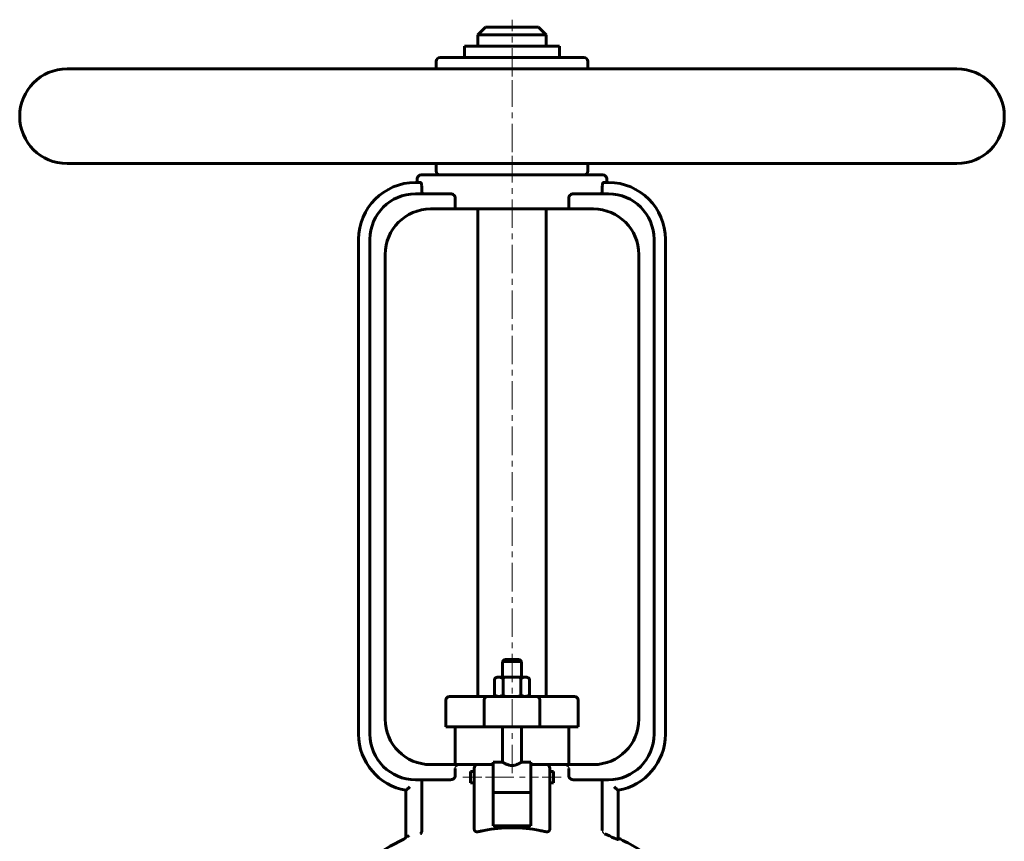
# Model space of a CAD drawing. Header units: millimetres. Extents: x -130 to 130, y -221 to 223.
# Tile 3 of 3: x -130 to 130, y 6 to 223. Entities that reach past the tile are written whole.
import ezdxf

# ---------------------------------------------------------------- set-up
doc = ezdxf.new("R2010")
doc.units = ezdxf.units.MM
for name, pattern in [('K5LT-1', [0]), ('K5LT_AXLED', [12, 7.5, -1.5, 1.5, -1.5]), ('K5LT_BASIC', [0])]:
    doc.linetypes.add(name, pattern=pattern)
doc.layers.add('Системный слой (1)', color=7, linetype='Continuous', true_color=0x6c6c6c)

# ---------------------------------------------------------------- blocks, each defined once
blk = doc.blocks.new('U0')
at = {"layer": 'Системный слой (1)', "color": 143, "linetype": 'K5LT_BASIC', "lineweight": 60, "true_color": 0x33acca}
for start, end in [(116.0652, 125.6514), (54.3486, 64.4836)]:
    blk.add_arc((0, -51.57), 65, start, end, dxfattribs=at)
blk = doc.blocks.new('U3')
at = {"layer": 'Системный слой (1)', "color": 143, "linetype": 'K5LT_BASIC', "lineweight": 60, "true_color": 0x33acca}
for p, q in [((-5, 27.14), (-2.5, 27.14)), ((2.5, 27.14), (5, 27.14))]:
    blk.add_line(p, q, dxfattribs=at)
blk = doc.blocks.new('U5')
at = {"layer": 'Системный слой (1)', "color": 143, "linetype": 'K5LT_BASIC', "lineweight": 60, "true_color": 0x33acca}
for p, q in [((0, 54.25), (-2, 54.25)), ((2, 54.25), (0, 54.25))]:
    blk.add_line(p, q, dxfattribs=at)
blk = doc.blocks.new('U6')
at = {"layer": 'Системный слой (1)', "color": 143, "linetype": 'K5LT_BASIC', "lineweight": 60, "true_color": 0x33acca}
for p, q in [((-11, 23.14), (-11, 24.64)), ((-11, 21.64), (-11, 23.14))]:
    blk.add_line(p, q, dxfattribs=at)
blk = doc.blocks.new('U11')
at = {"layer": 'Системный слой (1)', "color": 143, "linetype": 'K5LT_BASIC', "lineweight": 60, "true_color": 0x33acca}
for p, q in [((11, 24.64), (11, 23.14)), ((11, 23.14), (11, 21.64))]:
    blk.add_line(p, q, dxfattribs=at)
blk = doc.blocks.new('U19')
at = {"layer": 'Системный слой (1)', "color": 143, "linetype": 'K5LT_BASIC', "lineweight": 60, "true_color": 0x33acca}
for p, q in [((0, 221.25), (-7, 221.25)), ((7, 221.25), (0, 221.25))]:
    blk.add_line(p, q, dxfattribs=at)

msp = doc.modelspace()

# ---------------------------------------------------------------- linework, layer by layer
at = {"layer": 'Системный слой (1)', "color": 143, "linetype": 'K5LT_BASIC', "lineweight": 60, "true_color": 0x33acca}
for p, q in [((-7, 221.25), (-9, 219.25)), ((7, 221.25), (9, 219.25)), ((-9, 219.25), (0, 219.25)), ((-9, 216.25), (-9, 219.25)), ((0, 219.25), (9, 219.25)), ((9, 216.25), (9, 219.25)), ((-12.5, 216.25), (12.5, 216.25)), ((-12.5, 213.25), (-12.5, 216.25)), ((12.5, 213.25), (12.5, 216.25)), ((19, 213.25), (-19, 213.25)), ((-20, 210.25), (-20, 212.25)), ((20, 210.25), (20, 212.25)), ((117.5, 210.25), (-117.5, 210.25)), ((117.5, 185.25), (-117.5, 185.25)), ((-20, 183.25), (-20, 185.25)), ((20, 183.25), (20, 185.25)), ((24, 182.25), (-24, 182.25)), ((-24.14, 180.25), (-25.5, 180.25)), ((-25, 180.25), (-25, 181.25)), ((25.5, 180.25), (24.14, 180.25)), ((25, 180.25), (25, 181.25)), ((-16.25, 177.25), (-25.5, 177.25)), ((-23.85, 178.25), (-23.85, 179.25)), ((25.5, 177.25), (16.25, 177.25)), ((23.85, 179.25), (23.85, 178.25)), ((-15, 173.25), (-15, 176.25)), ((15, 176.25), (15, 173.25)), ((-21.5, 173.25), (-15, 173.25)), ((15, 173.25), (-15, 173.25)), ((-9, 44.5), (-9, 173.25)), ((9, 44.5), (9, 173.25)), ((15, 173.25), (21.5, 173.25)), ((-40.5, 165.25), (-40.5, 34.5)), ((-37.5, 165.25), (-37.5, 34.5)), ((37.5, 34.5), (37.5, 165.25)), ((40.5, 34.5), (40.5, 165.25)), ((-33.5, 38.5), (-33.5, 161.25)), ((33.5, 161.25), (33.5, 38.5)), ((-2, 54.25), (-2.5, 53.75)), ((-2.5, 53.75), (0, 53.75)), ((-2.5, 49.6), (-2.5, 53.75)), ((0, 53.75), (2.5, 53.75)), ((2, 54.25), (2.5, 53.75)), ((2.5, 49.6), (2.5, 53.75)), ((-4, 49.6), (-4.62, 49.24)), ((-3.46, 49.6), (-4, 49.6)), ((0, 49.6), (-3.46, 49.6)), ((3.46, 49.6), (0, 49.6)), ((4, 49.6), (3.46, 49.6)), ((4, 49.6), (4.62, 49.24)), ((-4.62, 44.86), (-4.62, 49.24)), ((-2.31, 44.86), (-2.31, 49.24)), ((2.31, 44.86), (2.31, 49.24)), ((4.62, 44.86), (4.62, 49.24)), ((-15.93, 44.5), (-16.5, 44.5)), ((-6.38, 44.5), (-15.93, 44.5)), ((6.38, 44.5), (-6.38, 44.5)), ((-4, 44.5), (-4.62, 44.86)), ((4, 44.5), (4.62, 44.86)), ((15.93, 44.5), (6.38, 44.5)), ((16.5, 44.5), (15.93, 44.5)), ((-17.5, 36.5), (-17.5, 43.5)), ((-7.36, 36.5), (-7.36, 43.5)), ((7.36, 36.5), (7.36, 43.5)), ((17.5, 36.5), (17.5, 43.5)), ((-17.5, 36.5), (-16.89, 36.5)), ((-16.89, 36.5), (-7.36, 36.5)), ((-15, 26.5), (-15, 36.5)), ((-7.36, 36.5), (7.36, 36.5)), ((-2.5, 27.14), (-2.5, 36.5)), ((2.5, 27.14), (2.5, 36.5)), ((7.36, 36.5), (16.89, 36.5)), ((15, 26.5), (15, 36.5)), ((16.89, 36.5), (17.5, 36.5)), ((-13.27, 26.5), (-21.5, 26.5)), ((-9, 26.5), (-13.27, 26.5)), ((-5, 26.5), (-9, 26.5)), ((-5, 27.14), (-5, 26.44)), ((-5, 21.05), (-5, 26.44)), ((5, 27.14), (5, 26.44)), ((9, 26.5), (5, 26.5)), ((5, 26.44), (5, 21.05)), ((13.27, 26.5), (9, 26.5)), ((21.5, 26.5), (13.27, 26.5)), ((-15, 25.5), (-15, 23.5)), ((-11, 24.64), (-10, 24.64)), ((-10, 25.5), (-10, 21.84)), ((10, 21.84), (10, 25.5)), ((10, 24.64), (11, 24.64)), ((15, 23.5), (15, 25.5)), ((-25.5, 22.5), (-16.25, 22.5)), ((-23.85, 21.5), (-23.85, 9.38)), ((-11, 21.64), (-10, 21.64)), ((-10, 21.84), (-10, 9.64)), ((-5, 21.05), (-5, 19.19)), ((5, 21.05), (5, 19.19)), ((10, 9.64), (10, 21.84)), ((10, 21.64), (11, 21.64)), ((16.25, 22.5), (25.5, 22.5)), ((23.85, 9.1), (23.85, 21.5)), ((-28, 19.71), (-28, 8.05)), ((-5, 10.36), (-5, 19.19)), ((-5, 19.14), (5, 19.14)), ((5, 19.19), (5, 10.36)), ((28, 6.73), (28, 19.71)), ((-28, 8.05), (-28, 7.35)), ((5, 10.36), (-5, 10.36))]:
    msp.add_line(p, q, dxfattribs=at)
at = {"layer": 'Системный слой (1)', "color": 30, "linetype": 'K5LT_AXLED', "lineweight": 18, "true_color": 0xff8000}
for p, q in [((0, 208.25), (0, 223.25)), ((0, 188.25), (0, 207.25)), ((0, 24.26), (0, 187.25)), ((-13, 23.14), (-8, 23.14)), ((-7, 23.14), (7, 23.14)), ((8, 23.14), (13, 23.14))]:
    msp.add_line(p, q, dxfattribs=at)
at = {"layer": 'Системный слой (1)', "color": 143, "linetype": 'K5LT_BASIC', "lineweight": 60, "true_color": 0x33acca}
for centre, radius, start, end in [((-19, 212.25), 1, 90, 180), ((19, 212.25), 1, 0, 90), ((-117.5, 197.75), 12.5, 90, 270), ((117.5, 197.75), 12.5, 270, 90), ((-24, 181.25), 1, 90, 180), ((-19, 183.25), 1, 180, 270), ((19, 183.25), 1, 270, 0), ((24, 181.25), 1, 0, 90), ((-25.5, 165.25), 15, 90, 180), ((25.5, 165.25), 15, 0, 90), ((-25.5, 165.25), 12, 90, 180), ((25.5, 165.25), 12, 0, 90), ((-21.5, 161.25), 12, 90, 180), ((21.5, 161.25), 12, 0, 90), ((-16.5, 43.5), 1, 90, 180), ((16.5, 43.5), 1, 0, 90), ((-21.5, 38.5), 12, 180, 270), ((21.5, 38.5), 12, 270, 0), ((-25.5, 34.5), 15, 180, 260.4059), ((-25.5, 34.5), 12, 180, 270), ((25.5, 34.5), 12, 270, 0), ((25.5, 34.5), 15, 279.5941, 0), ((-9, 25.5), 1, 90, 180), ((9, 25.5), 1, 0, 90), ((0, -51.57), 64.57, 65.2804, 67.7162), ((-29, 7.72), 1, 296.0652, 0)]:
    msp.add_arc(centre, radius, start, end, dxfattribs=at)
msp.add_ellipse((0, -6.83), major_axis=(-25, 0), ratio=0.666667, start_param=4.413712, end_param=5.011066, dxfattribs=at)
for points, knots in [([(-24.14, 180.25), (-24.11, 180.25), (-24.07, 180.22), (-24, 180.12), (-23.96, 180.04), (-23.91, 179.86), (-23.89, 179.75), (-23.86, 179.51), (-23.85, 179.38), (-23.85, 179.25)], [-0.1537715, -0.1537715, -0.1537715, -0.1537715, -0.1145111, -0.1145111, -0.0752507, -0.0752507, -0.0376254, -0.0376254, 0, 0, 0, 0]), ([(23.85, 179.25), (23.85, 179.38), (23.86, 179.51), (23.89, 179.75), (23.91, 179.86), (23.96, 180.04), (24, 180.12), (24.07, 180.22), (24.11, 180.25), (24.14, 180.25)], [0, 0, 0, 0, 0.0376254, 0.0376254, 0.0752507, 0.0752507, 0.1145111, 0.1145111, 0.1537715, 0.1537715, 0.1537715, 0.1537715]), ([(-23.85, 178.25), (-23.85, 178.12), (-23.84, 177.99), (-23.81, 177.75), (-23.78, 177.64), (-23.73, 177.46), (-23.69, 177.38), (-23.6, 177.27), (-23.56, 177.25), (-23.51, 177.25)], [0.3110324, 0.3110324, 0.3110324, 0.3110324, 0.3485647, 0.3485647, 0.386097, 0.386097, 0.4260531, 0.4260531, 0.4660092, 0.4660092, 0.4660092, 0.4660092]), ([(-16.25, 177.25), (-16.09, 177.25), (-15.92, 177.22), (-15.59, 177.1), (-15.43, 177.01), (-15.22, 176.82), (-15.15, 176.72), (-15.06, 176.56), (-15.04, 176.5), (-15.01, 176.38), (-15, 176.31), (-15, 176.25)], [-0.1981359, -0.1981359, -0.1981359, -0.1981359, -0.1367018, -0.1367018, -0.0752677, -0.0752677, -0.0376339, -0.0376339, -0.0188169, -0.0188169, 0, 0, 0, 0]), ([(15, 176.25), (15, 176.31), (15.01, 176.38), (15.04, 176.5), (15.06, 176.56), (15.15, 176.72), (15.22, 176.82), (15.43, 177.01), (15.59, 177.1), (15.92, 177.22), (16.09, 177.25), (16.25, 177.25)], [0, 0, 0, 0, 0.0188169, 0.0188169, 0.0376339, 0.0376339, 0.0752677, 0.0752677, 0.1367018, 0.1367018, 0.1981359, 0.1981359, 0.1981359, 0.1981359]), ([(23.51, 177.25), (23.56, 177.25), (23.6, 177.27), (23.69, 177.38), (23.73, 177.46), (23.78, 177.64), (23.81, 177.75), (23.84, 177.99), (23.85, 178.12), (23.85, 178.25)], [0.1560557, 0.1560557, 0.1560557, 0.1560557, 0.1960118, 0.1960118, 0.2359679, 0.2359679, 0.2735002, 0.2735002, 0.3110324, 0.3110324, 0.3110324, 0.3110324]), ([(-4.62, 49.24), (-4.49, 49.32), (-4.28, 49.42), (-4.01, 49.52), (-3.79, 49.57), (-3.62, 49.6), (-3.51, 49.6), (-3.46, 49.6)], [0, 0, 0, 0, 2.359003, 4.171009, 5.563879, 7.101375, 8, 8, 8, 8]), ([(-3.46, 49.6), (-3.38, 49.6), (-3.22, 49.59), (-2.98, 49.54), (-2.69, 49.44), (-2.46, 49.33), (-2.31, 49.24)], [0, 0, 0, 0, 1.565002, 3.019525, 4.590939, 7, 7, 7, 7]), ([(2.31, 49.24), (2.44, 49.32), (2.65, 49.42), (2.91, 49.52), (3.13, 49.57), (3.31, 49.6), (3.42, 49.6), (3.46, 49.6)], [0, 0, 0, 0, 2.359003, 4.171009, 5.563879, 7.101375, 8, 8, 8, 8]), ([(3.46, 49.6), (3.55, 49.6), (3.71, 49.59), (3.95, 49.54), (4.24, 49.44), (4.47, 49.33), (4.62, 49.24)], [0, 0, 0, 0, 1.565002, 3.019525, 4.590939, 7, 7, 7, 7]), ([(-6.38, 44.5), (-6.46, 44.5), (-6.6, 44.48), (-6.79, 44.41), (-6.94, 44.32), (-7.07, 44.21), (-7.19, 44.07), (-7.28, 43.89), (-7.34, 43.7), (-7.36, 43.57), (-7.36, 43.5)], [0, 0, 0, 0, 1.740383, 3.048214, 4.354008, 5.384981, 6.706366, 8.321197, 9.537429, 11, 11, 11, 11]), ([(-3.46, 44.5), (-3.55, 44.5), (-3.71, 44.51), (-3.95, 44.56), (-4.24, 44.66), (-4.47, 44.77), (-4.62, 44.86)], [0, 0, 0, 0, 1.565002, 3.019525, 4.590939, 7, 7, 7, 7]), ([(-2.31, 44.86), (-2.44, 44.78), (-2.65, 44.68), (-2.91, 44.58), (-3.13, 44.53), (-3.31, 44.5), (-3.42, 44.5), (-3.46, 44.5)], [0, 0, 0, 0, 2.359003, 4.171009, 5.563879, 7.101375, 8, 8, 8, 8]), ([(3.46, 44.5), (3.38, 44.5), (3.22, 44.51), (2.98, 44.56), (2.69, 44.66), (2.46, 44.77), (2.31, 44.86)], [0, 0, 0, 0, 1.565002, 3.019525, 4.590939, 7, 7, 7, 7]), ([(4.62, 44.86), (4.49, 44.78), (4.28, 44.68), (4.01, 44.58), (3.79, 44.53), (3.62, 44.5), (3.51, 44.5), (3.46, 44.5)], [0, 0, 0, 0, 2.359003, 4.171009, 5.563879, 7.101375, 8, 8, 8, 8]), ([(6.38, 44.5), (6.46, 44.5), (6.6, 44.48), (6.79, 44.41), (6.94, 44.32), (7.07, 44.21), (7.19, 44.07), (7.28, 43.89), (7.34, 43.7), (7.36, 43.57), (7.36, 43.5)], [0, 0, 0, 0, 1.740383, 3.048214, 4.354008, 5.384981, 6.706366, 8.321197, 9.537429, 11, 11, 11, 11]), ([(2.5, 27.14), (2.5, 27.14), (2.48, 27.13), (2.39, 27.07), (2.27, 27), (2.1, 26.9), (1.91, 26.8), (1.7, 26.69), (1.46, 26.59), (1.23, 26.49), (1.05, 26.43), (0.87, 26.38), (0.65, 26.32), (0.39, 26.28), (0.13, 26.26), (-0.13, 26.26), (-0.37, 26.28), (-0.62, 26.32), (-0.9, 26.38), (-1.17, 26.47), (-1.39, 26.56), (-1.6, 26.65), (-1.79, 26.74), (-1.99, 26.84), (-2.17, 26.94), (-2.33, 27.04), (-2.43, 27.09), (-2.49, 27.13), (-2.5, 27.14), (-2.5, 27.14)], [0, 0, 0, 0, 1.495071, 2.75551, 4.213604, 5.419931, 6.801112, 7.756319, 9.127336, 10.313858, 10.954112, 11.554239, 12.543303, 13.576214, 14.539967, 15.471193, 16.412448, 17.223603, 18.37897, 19.669512, 20.715698, 21.398603, 22.741415, 23.720618, 24.949795, 26.564393, 27.851203, 28.646239, 30, 30, 30, 30]), ([(-15, 23.5), (-15, 23.46), (-15.01, 23.38), (-15.03, 23.27), (-15.08, 23.16), (-15.13, 23.06), (-15.2, 22.97), (-15.27, 22.89), (-15.35, 22.82), (-15.43, 22.75), (-15.53, 22.69), (-15.67, 22.62), (-15.84, 22.56), (-16.04, 22.51), (-16.18, 22.5), (-16.25, 22.5)], [0, 0, 0, 0, 1.077202, 1.840287, 2.805405, 3.893208, 4.554014, 5.817652, 6.639131, 7.545802, 8.762489, 9.837079, 11.860968, 13.786561, 16, 16, 16, 16]), ([(16.25, 22.5), (16.19, 22.5), (16.08, 22.51), (15.91, 22.54), (15.75, 22.59), (15.58, 22.66), (15.45, 22.74), (15.36, 22.81), (15.29, 22.87), (15.23, 22.93), (15.18, 22.99), (15.13, 23.06), (15.09, 23.14), (15.05, 23.23), (15.02, 23.33), (15, 23.42), (15, 23.48), (15, 23.5)], [0, 0, 0, 0, 2.135158, 3.686896, 5.644156, 7.77147, 9.533443, 10.391659, 11.418029, 12.274657, 12.93478, 13.737937, 14.57414, 15.527715, 16.272624, 17.448829, 18, 18, 18, 18]), ([(-23.51, 22.5), (-23.53, 22.5), (-23.56, 22.49), (-23.62, 22.45), (-23.67, 22.4), (-23.71, 22.33), (-23.73, 22.27), (-23.76, 22.2), (-23.78, 22.13), (-23.79, 22.06), (-23.81, 21.99), (-23.82, 21.92), (-23.83, 21.81), (-23.85, 21.67), (-23.85, 21.56), (-23.85, 21.5)], [0, 0, 0, 0, 1.670169, 3.158789, 5.256577, 6.270618, 7.059202, 8.224039, 9.301449, 10.151709, 10.776439, 11.714222, 12.76926, 14.17561, 16, 16, 16, 16]), ([(23.85, 21.5), (23.85, 21.58), (23.84, 21.69), (23.83, 21.87), (23.81, 21.98), (23.79, 22.09), (23.77, 22.16), (23.75, 22.22), (23.73, 22.27), (23.7, 22.34), (23.65, 22.42), (23.6, 22.47), (23.55, 22.5), (23.52, 22.5), (23.51, 22.5)], [0, 0, 0, 0, 2.203038, 3.281161, 4.98476, 5.781591, 6.848106, 7.700966, 8.054689, 9.271582, 10.966632, 12.479227, 13.921239, 15, 15, 15, 15]), ([(-27, 20.58), (-27.08, 20.51), (-27.22, 20.39), (-27.38, 20.25), (-27.51, 20.13), (-27.62, 20.03), (-27.72, 19.95), (-27.8, 19.88), (-27.87, 19.82), (-27.93, 19.77), (-27.97, 19.73), (-28, 19.71), (-28, 19.71), (-28, 19.71)], [0, 0, 0, 0, 2.444802, 4.21758, 4.942983, 6.716399, 7.980155, 8.521238, 9.910834, 11.265903, 12.119508, 13.089254, 14, 14, 14, 14]), ([(27, 20.58), (27.08, 20.51), (27.22, 20.39), (27.38, 20.25), (27.51, 20.13), (27.62, 20.03), (27.72, 19.95), (27.8, 19.88), (27.87, 19.82), (27.93, 19.77), (27.97, 19.73), (28, 19.71), (28, 19.71), (28, 19.71)], [0, 0, 0, 0, 2.444802, 4.21758, 4.942983, 6.716399, 7.980155, 8.521238, 9.910834, 11.265903, 12.119508, 13.089254, 14, 14, 14, 14]), ([(-24.2, 8.18), (-24.15, 8.21), (-24.08, 8.27), (-23.99, 8.38), (-23.93, 8.49), (-23.89, 8.61), (-23.86, 8.73), (-23.84, 8.82), (-23.83, 8.94), (-23.83, 9.04), (-23.84, 9.1)], [0, 0, 0, 0, 2.464881, 3.688473, 4.831813, 6.822986, 7.670507, 8.55637, 9.466891, 11, 11, 11, 11]), ([(-9.87, 9.1), (-9.9, 9.15), (-9.94, 9.24), (-9.98, 9.4), (-10, 9.53), (-10, 9.61), (-10, 9.64)], [0, 0, 0, 0, 2.111918, 3.879193, 5.783195, 7, 7, 7, 7]), ([(-9.87, 9.1), (-9.87, 9.08), (-9.86, 9.06), (-9.84, 9.04), (-9.83, 9.02), (-9.81, 8.99), (-9.78, 8.96), (-9.76, 8.94), (-9.73, 8.91), (-9.7, 8.89), (-9.66, 8.86), (-9.63, 8.84), (-9.58, 8.81), (-9.53, 8.79), (-9.47, 8.77), (-9.41, 8.76), (-9.35, 8.75), (-9.28, 8.74), (-9.2, 8.73), (-9.13, 8.74), (-9.09, 8.74), (-9.07, 8.75), (-9.04, 8.75), (-9.01, 8.75), (-9, 8.76)], [0, 0, 0, 0, 1.235702, 1.554004, 2.218778, 3.276738, 4.024425, 5.216683, 5.774682, 7.366398, 8.272019, 9.671054, 10.627492, 12.563325, 14.000544, 15.435509, 16.919997, 18.426144, 20.454947, 22.475452, 22.979111, 23.482807, 23.98711, 25, 25, 25, 25]), ([(-9, 8.76), (-8.67, 8.83), (-8.11, 8.94), (-7.57, 9.05), (-7.36, 9.1)], [0, 0, 0, 0, 2.941662, 5, 5, 5, 5]), ([(7.36, 9.1), (7.74, 9.02), (8.28, 8.91), (8.84, 8.79), (9, 8.76)], [0, 0, 0, 0, 3.599175, 5, 5, 5, 5]), ([(9, 8.76), (9.03, 8.75), (9.06, 8.75), (9.11, 8.74), (9.13, 8.74), (9.18, 8.74), (9.23, 8.74), (9.3, 8.74), (9.36, 8.75), (9.43, 8.76), (9.5, 8.78), (9.56, 8.8), (9.62, 8.83), (9.66, 8.86), (9.69, 8.88), (9.72, 8.9), (9.75, 8.93), (9.78, 8.97), (9.81, 9), (9.83, 9.02), (9.85, 9.06), (9.86, 9.08), (9.87, 9.1)], [0, 0, 0, 0, 1.731215, 2.297108, 2.859645, 3.418079, 5.08237, 6.176887, 7.786402, 9.337276, 10.790484, 12.503663, 14.019045, 15.328071, 15.930945, 17.134104, 18.000796, 19.553789, 20.247938, 21.34404, 21.555435, 23, 23, 23, 23]), ([(10, 9.64), (10, 9.58), (9.99, 9.47), (9.96, 9.3), (9.91, 9.18), (9.88, 9.11), (9.87, 9.1)], [0, 0, 0, 0, 2.310877, 4.282381, 6.348262, 7, 7, 7, 7]), ([(-28, 7.35), (-28, 7.38), (-27.98, 7.42), (-27.9, 7.48), (-27.83, 7.52), (-27.74, 7.55), (-27.64, 7.58), (-27.51, 7.6), (-27.35, 7.63), (-27.22, 7.64), (-27.13, 7.64)], [0, 0, 0, 0, 2.079124, 3.631915, 4.559344, 5.579639, 6.745276, 7.91117, 9.077964, 11, 11, 11, 11]), ([(28, 6.73), (28, 6.73), (27.99, 6.72), (27.97, 6.72), (27.92, 6.72), (27.85, 6.74), (27.79, 6.76), (27.73, 6.78), (27.66, 6.81), (27.57, 6.84), (27.47, 6.88), (27.28, 6.96), (27.12, 7.03), (27.02, 7.07), (27, 7.08)], [0, 0, 0, 0, 1.313543, 2.207281, 4.150259, 5.279144, 5.811785, 7.084719, 8.217952, 8.607249, 10.203608, 11.807867, 14.466791, 15, 15, 15, 15])]:
    msp.add_open_spline(points, degree=3, knots=knots, dxfattribs=at)
at = {"layer": 'Системный слой (1)', "color": 7, "linetype": 'K5LT-1'}
for points, knots in [([(-2.31, 49.24), (-2.27, 49.25), (-2.2, 49.28), (-2.08, 49.31), (-1.97, 49.34), (-1.86, 49.36), (-1.75, 49.39), (-1.64, 49.41), (-1.53, 49.44), (-1.41, 49.46), (-1.29, 49.48), (-1.15, 49.51), (-1.02, 49.53), (-0.89, 49.54), (-0.77, 49.56), (-0.63, 49.57), (-0.44, 49.59), (-0.22, 49.6), (-0.07, 49.6), (0, 49.6)], [0, 0, 0, 0, 0.0106525, 0.021305, 0.0319574, 0.0426099, 0.0532624, 0.0639149, 0.0745674, 0.0852199, 0.0990751, 0.1129303, 0.1267855, 0.1406406, 0.1523461, 0.1640515, 0.1874623, 0.2108731, 0.2342839, 0.2342839, 0.2342839, 0.2342839]), ([(0, 49.6), (0.04, 49.6), (0.13, 49.6), (0.25, 49.6), (0.38, 49.59), (0.54, 49.58), (0.75, 49.56), (0.96, 49.54), (1.13, 49.51), (1.26, 49.49), (1.39, 49.46), (1.51, 49.44), (1.62, 49.42), (1.74, 49.39), (1.87, 49.36), (2.01, 49.33), (2.1, 49.3), (2.21, 49.27), (2.28, 49.25), (2.31, 49.24)], [0.2342839, 0.2342839, 0.2342839, 0.2342839, 0.2475171, 0.2607504, 0.2739836, 0.2872168, 0.3136833, 0.3401497, 0.353383, 0.3666162, 0.3798494, 0.3930827, 0.4025183, 0.411954, 0.4308252, 0.4402609, 0.4496965, 0.4591321, 0.4685678, 0.4685678, 0.4685678, 0.4685678]), ([(0, 44.5), (-0.04, 44.5), (-0.13, 44.5), (-0.25, 44.5), (-0.38, 44.51), (-0.54, 44.52), (-0.75, 44.54), (-0.96, 44.56), (-1.13, 44.59), (-1.26, 44.61), (-1.39, 44.64), (-1.51, 44.66), (-1.62, 44.68), (-1.74, 44.71), (-1.87, 44.74), (-2.01, 44.77), (-2.1, 44.8), (-2.21, 44.83), (-2.28, 44.85), (-2.31, 44.86)], [0.2342839, 0.2342839, 0.2342839, 0.2342839, 0.2475171, 0.2607504, 0.2739836, 0.2872168, 0.3136833, 0.3401497, 0.353383, 0.3666162, 0.3798494, 0.3930827, 0.4025183, 0.411954, 0.4308252, 0.4402609, 0.4496965, 0.4591321, 0.4685678, 0.4685678, 0.4685678, 0.4685678]), ([(2.31, 44.86), (2.27, 44.85), (2.2, 44.82), (2.08, 44.79), (1.97, 44.76), (1.86, 44.74), (1.75, 44.71), (1.64, 44.69), (1.53, 44.66), (1.41, 44.64), (1.29, 44.62), (1.15, 44.59), (1.02, 44.57), (0.89, 44.56), (0.77, 44.54), (0.63, 44.53), (0.44, 44.51), (0.22, 44.5), (0.07, 44.5), (0, 44.5)], [0, 0, 0, 0, 0.0106525, 0.021305, 0.0319574, 0.0426099, 0.0532624, 0.0639149, 0.0745674, 0.0852199, 0.0990751, 0.1129303, 0.1267855, 0.1406406, 0.1523461, 0.1640515, 0.1874623, 0.2108731, 0.2342839, 0.2342839, 0.2342839, 0.2342839]), ([(-15, 25.5), (-15, 25.51), (-15, 25.53), (-15, 25.56), (-14.99, 25.59), (-14.99, 25.61), (-14.98, 25.64), (-14.98, 25.67), (-14.97, 25.7), (-14.96, 25.72), (-14.95, 25.75), (-14.94, 25.77), (-14.92, 25.8), (-14.91, 25.82), (-14.9, 25.84), (-14.88, 25.87), (-14.86, 25.9), (-14.84, 25.93), (-14.82, 25.95), (-14.8, 25.97), (-14.78, 25.99), (-14.76, 26.01), (-14.74, 26.03), (-14.72, 26.06), (-14.68, 26.09), (-14.65, 26.11), (-14.62, 26.13), (-14.6, 26.15), (-14.57, 26.16), (-14.54, 26.19), (-14.5, 26.21), (-14.46, 26.23), (-14.43, 26.25), (-14.41, 26.26), (-14.38, 26.27), (-14.34, 26.29), (-14.3, 26.31), (-14.26, 26.33), (-14.22, 26.34), (-14.18, 26.36), (-14.13, 26.37), (-14.1, 26.38), (-14.07, 26.39), (-14.05, 26.4), (-14.01, 26.41), (-13.96, 26.42), (-13.91, 26.43), (-13.84, 26.45), (-13.77, 26.46), (-13.7, 26.47), (-13.63, 26.48), (-13.55, 26.49), (-13.47, 26.49), (-13.41, 26.5), (-13.36, 26.5), (-13.31, 26.5), (-13.28, 26.5), (-13.27, 26.5)], [0, 0, 0, 0, 0.0028319, 0.0056638, 0.0084957, 0.0113276, 0.0126329, 0.0161174, 0.0196019, 0.0215363, 0.0234706, 0.0273392, 0.0295409, 0.0317426, 0.0338078, 0.0379383, 0.0420687, 0.0433357, 0.0465117, 0.0496877, 0.0520553, 0.054423, 0.0571948, 0.0599667, 0.0655103, 0.0689393, 0.0723684, 0.0747853, 0.0772022, 0.0820359, 0.0868697, 0.0913036, 0.0935205, 0.0957374, 0.0987808, 0.1018242, 0.107911, 0.1109544, 0.1139978, 0.1200846, 0.1240425, 0.1280003, 0.1298022, 0.131604, 0.1364628, 0.1413216, 0.1461803, 0.1510391, 0.1607567, 0.1656155, 0.1704742, 0.1794857, 0.1884972, 0.193003, 0.1975087, 0.2020145, 0.2065203, 0.2065203, 0.2065203, 0.2065203]), ([(13.27, 26.5), (13.3, 26.5), (13.36, 26.5), (13.43, 26.5), (13.48, 26.49), (13.54, 26.49), (13.59, 26.48), (13.64, 26.48), (13.68, 26.47), (13.7, 26.47), (13.73, 26.47), (13.77, 26.46), (13.81, 26.45), (13.86, 26.44), (13.91, 26.43), (13.96, 26.42), (14.01, 26.41), (14.05, 26.4), (14.08, 26.39), (14.1, 26.38), (14.13, 26.37), (14.16, 26.36), (14.18, 26.36), (14.21, 26.34), (14.24, 26.33), (14.28, 26.32), (14.31, 26.3), (14.35, 26.29), (14.38, 26.27), (14.42, 26.25), (14.48, 26.22), (14.54, 26.19), (14.59, 26.16), (14.62, 26.13), (14.66, 26.1), (14.7, 26.07), (14.74, 26.03), (14.77, 26.01), (14.79, 25.98), (14.81, 25.96), (14.83, 25.93), (14.86, 25.9), (14.89, 25.86), (14.91, 25.83), (14.92, 25.8), (14.93, 25.79), (14.94, 25.77), (14.95, 25.75), (14.95, 25.73), (14.96, 25.71), (14.97, 25.68), (14.98, 25.66), (14.99, 25.63), (14.99, 25.61), (14.99, 25.58), (15, 25.55), (15, 25.54), (15, 25.52), (15, 25.51), (15, 25.5)], [0.645675, 0.645675, 0.645675, 0.645675, 0.6561917, 0.6614501, 0.6667084, 0.6717548, 0.6768011, 0.6818475, 0.6843707, 0.6868939, 0.689313, 0.6917322, 0.6965706, 0.7014089, 0.7062473, 0.7110856, 0.715924, 0.7207623, 0.7231815, 0.7256007, 0.728277, 0.7309534, 0.7336298, 0.7363062, 0.7397186, 0.743131, 0.7465434, 0.7499558, 0.7533683, 0.7567807, 0.7636055, 0.7704303, 0.7772552, 0.7800627, 0.7828703, 0.7920005, 0.7950439, 0.7980873, 0.8011034, 0.8041194, 0.8071355, 0.8101515, 0.8154292, 0.820707, 0.8221678, 0.8236286, 0.8256938, 0.827759, 0.8298242, 0.8319782, 0.8347614, 0.8375445, 0.8394435, 0.8413424, 0.8451403, 0.8469041, 0.8486678, 0.8504315, 0.8521953, 0.8521953, 0.8521953, 0.8521953]), ([(23.85, 9.1), (23.85, 9.08), (23.85, 9.05), (23.85, 9.01), (23.86, 8.97), (23.86, 8.94), (23.87, 8.92), (23.87, 8.9), (23.87, 8.88), (23.88, 8.84), (23.89, 8.81), (23.9, 8.78), (23.91, 8.76), (23.92, 8.74), (23.93, 8.72), (23.93, 8.7), (23.94, 8.68), (23.95, 8.67), (23.96, 8.65), (23.97, 8.64), (23.98, 8.62), (23.99, 8.6), (24, 8.58), (24.01, 8.57), (24.02, 8.54), (24.04, 8.52), (24.06, 8.5), (24.07, 8.48), (24.09, 8.46), (24.11, 8.43), (24.13, 8.41), (24.15, 8.39), (24.16, 8.38), (24.18, 8.37), (24.19, 8.36), (24.2, 8.35), (24.22, 8.33), (24.23, 8.32), (24.25, 8.31), (24.27, 8.3), (24.28, 8.28), (24.31, 8.27), (24.33, 8.25), (24.35, 8.24), (24.38, 8.23), (24.4, 8.21), (24.43, 8.2), (24.46, 8.19), (24.47, 8.18), (24.48, 8.18)], [0.3028112, 0.3028112, 0.3028112, 0.3028112, 0.3068272, 0.3108431, 0.3148591, 0.3188751, 0.3199278, 0.3209806, 0.3235149, 0.3260493, 0.331118, 0.333255, 0.3353921, 0.3375291, 0.3396661, 0.3413369, 0.3430077, 0.3446786, 0.3463494, 0.3482049, 0.3500603, 0.3519158, 0.3537713, 0.3556268, 0.3574822, 0.3611932, 0.3633275, 0.3654618, 0.3683577, 0.3712536, 0.3741495, 0.3770454, 0.3787264, 0.3804074, 0.3820884, 0.3837694, 0.3856384, 0.3875074, 0.3893764, 0.3912455, 0.3931145, 0.3949835, 0.3987215, 0.4009199, 0.4031183, 0.4059644, 0.4088104, 0.4116565, 0.4145025, 0.4145025, 0.4145025, 0.4145025])]:
    msp.add_open_spline(points, degree=3, knots=knots, dxfattribs=at)
at = {"layer": 'Системный слой (1)', "color": 143, "linetype": 'K5LT_BASIC', "lineweight": 60, "true_color": 0x33acca}
msp.add_open_spline([(-23.85, 9.38), (-23.85, 9.29), (-23.84, 9.19), (-23.84, 9.1)], degree=3, dxfattribs=at)

# ---------------------------------------------------------------- block references
at = {"layer": 'Системный слой (1)'}
for name in ['U19', 'U5', 'U3', 'U6', 'U11', 'U0']:
    msp.add_blockref(name, (0, 0), dxfattribs=at)

doc.saveas('drawing.dxf')
